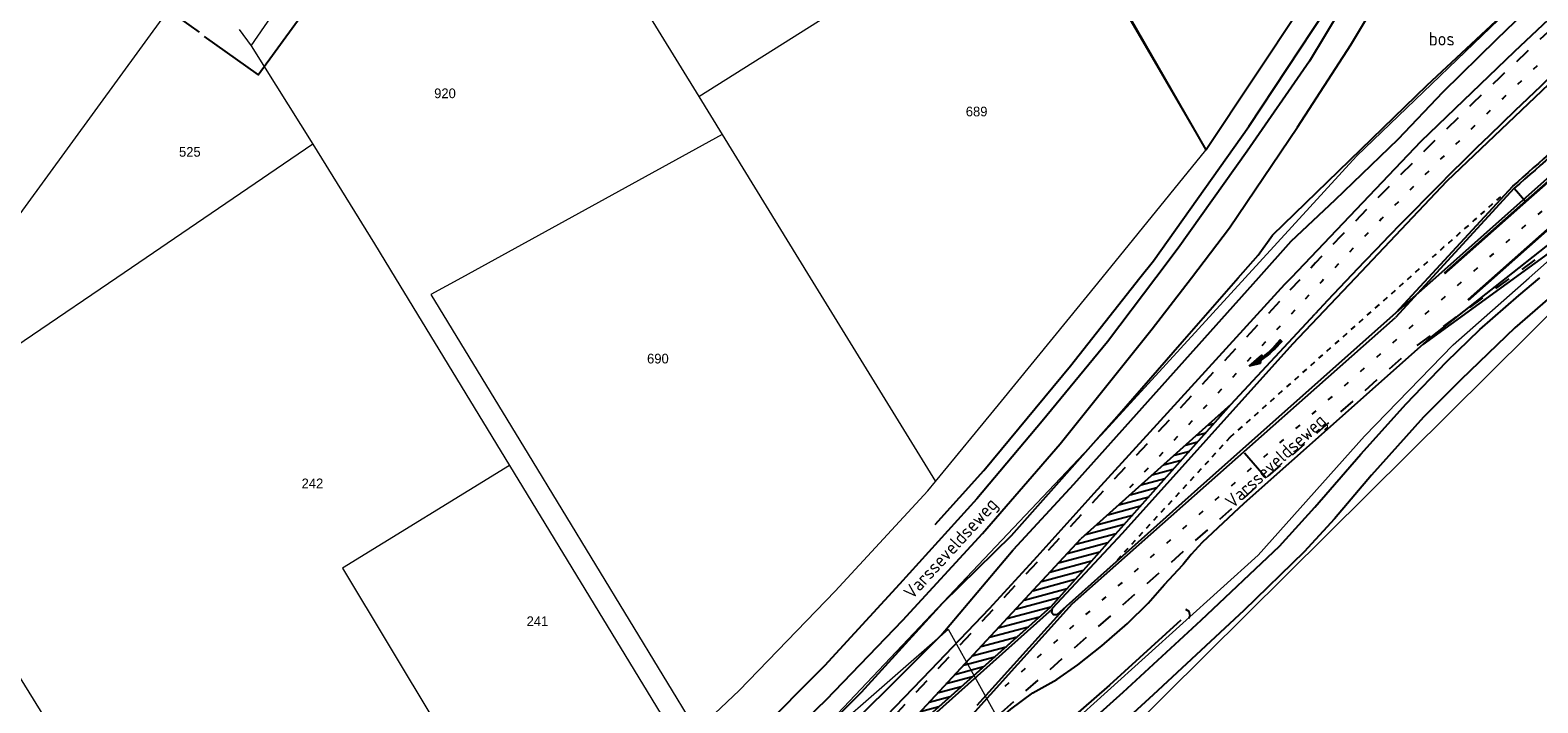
# Model space of a CAD drawing. Header units: metres. Extents: x 226218 to 240385, y 439369 to 449677.
# Tile 133 of 256: x 232591 to 232870, y 443421 to 443546. Entities that reach past the tile are written whole.
import ezdxf
from ezdxf.enums import TextEntityAlignment as Align

# ---------------------------------------------------------------- set-up
doc = ezdxf.new("R2010")
doc.units = ezdxf.units.M
doc.header["$MEASUREMENT"] = 0
doc.linetypes.add('LIJN1-1', pattern=[2, 1, -1])
doc.linetypes.add('LIJN1-3', pattern=[4, 1, -3])
for name, color, linetype in [('CULTUURAANDUIDING', 253, 'Continuous'), ('Goud-markering', 7, 'Continuous'), ('Goud-ontwerp', 2, 'Continuous'), ('Goud-opstellengtesdef', 30, 'Continuous'), ('HEG', 253, 'Continuous'), ('HOUTWAL', 253, 'Continuous'), ('INSTEEKSLOOT', 153, 'Continuous'), ('KANTVERH', 253, 'Continuous'), ('MIDSLTGREPPEL', 253, 'Continuous'), ('RASTER', 253, 'Continuous'), ('STRAATNAAM', 253, 'Continuous')]:
    doc.layers.add(name, color=color, linetype=linetype)
for name, color, linetype, lineweight in [('G01 perceelsgrens', 73, 'Continuous', 0), ('G02 sectiegrens', 73, 'Continuous', 13), ('Z01 perceelnummer', 73, 'Continuous', 13)]:
    doc.layers.add(name, color=color, linetype=linetype, lineweight=lineweight)
doc.styles.get("Standard").update_dxf_attribs({"font": 'iso.shx'})
doc.styles.add('Style-WORKING', font='WORKING.shx')

# ---------------------------------------------------------------- blocks, each defined once
blk = doc.blocks.new('pl75-08')
at = {"const_width": 0.2}
blk.add_lwpolyline([(7.08, -0.6), (4.7, -0.35), (5.11, -0.1, 0.070526), (1.44, 0.27), (0.1, 0.24), (0.1, 0.44), (1.86, 0.44, -0.043128), (5.19, -0.01), (5.71, 0.27)], format="xyb", close=True, dxfattribs=at)
blk.add_lwpolyline([(7.5, -0.75), (4.39, -0.42), (4.85, -0.14, 0.065796), (1.45, 0.17), (0, 0.14), (0, 0.54), (1.86, 0.54, -0.042689), (5.17, 0.1), (5.72, 0.38)], format="xyb", close=True)
for points in [[(6.71, -0.4), (6.65, -0.55), (5.74, 0.21), (4.79, -0.29)], [(5.22, 0.12), (5.22, 0.06), (5.18, 0.1)], [(5.15, -0.03), (5.22, -0.2), (5.08, -0.04), (5.05, -0.21)], [(7.5, -0.75), (7.14, -0.52), (7.02, -0.7)]]:
    blk.add_solid(points)
blk = doc.blocks.new('Kadastrale grenzen Kerkstraat Harreveld')
at = {"layer": 'G01 perceelsgrens', "linetype": 'Continuous', "lineweight": 0}
for p, q in [((232676207, 443596539), (232714869, 443533596)), ((232779358, 443574244), (232808827, 443523637)), ((232616330, 443549367), (232580333, 443500000)), ((232808827, 443523637), (232826407, 443550010)), ((232714869, 443533596), (232738709, 443548624)), ((232631873, 443543000), (232643317, 443524789)), ((232714869, 443533596), (232719187, 443526574)), ((232643317, 443524789), (232606998, 443500000)), ((232719187, 443526574), (232670884, 443500000)), ((232719187, 443526574), (232735513, 443500000)), ((232789589, 443500000), (232808827, 443523637)), ((232658601, 443500000), (232679794, 443465198)), ((232670884, 443500000), (232665191, 443496868)), ((232735513, 443500000), (232758727, 443462214)), ((232779787, 443401300), (232877348, 443498070)), ((232561956, 443469362), (232636088, 443350157)), ((232679794, 443465198), (232711472, 443413177)), ((232720746, 443399658), (232761081, 443434832)), ((232761081, 443434832), (232775213, 443409500))]:
    blk.add_line(p, q, dxfattribs=at)
at = {"layer": 'G01 perceelsgrens', "linetype": 'Continuous', "lineweight": 0, "flags": 128}
for points in [[(232816124, 443500000), (232836759, 443522531), (232869306, 443553884), (232881518, 443572067), (232884270, 443581581), (232885103, 443589987), (232884968, 443599126), (232910610, 443621797), (232920359, 443612338), (232926159, 443610852), (232932035, 443611324), (232960490, 443633946), (232971433, 443642199), (232972018, 443642640)], [(232868765, 443500000), (232874135, 443504735), (232896058, 443521106), (232915242, 443531695)], [(232643317, 443524789), (232654761, 443506305), (232658601, 443500000)], [(232606998, 443500000), (232591352, 443489321), (232561956, 443469362)], [(232720746, 443399658), (232738399, 443416875), (232789459, 443470885), (232816124, 443500000)], [(232758727, 443462214), (232770410, 443476437), (232783607, 443492650), (232789589, 443500000)], [(232775213, 443409500), (232776615, 443410765), (232818515, 443448549), (232838262, 443470632), (232854660, 443487563), (232868765, 443500000)], [(232665191, 443496868), (232683210, 443467278), (232714439, 443415995)], [(232679794, 443465198), (232648824, 443446148), (232683590, 443388231)], [(232714439, 443415995), (232722314, 443423474), (232740144, 443441866), (232757305, 443460483), (232758727, 443462214)]]:
    blk.add_lwpolyline(points, dxfattribs=at)
at = {"layer": 'G02 sectiegrens', "linetype": 'Continuous', "lineweight": 13}
for p, q in [((232631873, 443543000), (232647354, 443565486)), ((232629686, 443546042), (232631873, 443543000))]:
    blk.add_line(p, q, dxfattribs=at)
at = {"layer": 'Z01 perceelnummer', "linetype": 'Continuous', "lineweight": 13, "style": 'Style-WORKING'}
for s, p in [('920', (232667815, 443534188)), ('689', (232766346, 443530819)), ('525', (232620524, 443523337)), ('690', (232707274, 443485007)), ('242', (232643244, 443461864)), ('241', (232684948, 443436309))]:
    blk.add_text(s, height=1800, dxfattribs=at).set_placement(p, align=Align.MIDDLE_CENTER)

msp = doc.modelspace()

# ---------------------------------------------------------------- hatches: boundary and pattern name
at = {"layer": 'Goud-markering', "linetype": 'Continuous'}
h = msp.add_hatch(dxfattribs=at)
h.set_pattern_fill('ANSI31', color=256, scale=10, angle=150)
h.paths.add_polyline_path([(232813.45, 443476.482), (232785.659, 443451.571), (232744.322, 443407.092), (232780.069, 443438.966)])

# ---------------------------------------------------------------- linework, layer by layer
for p, q in [((232865.991, 443516.576), (232843.954, 443492.619)), ((232784.066, 443439.562), (232843.954, 443492.619)), ((232813.45, 443476.482), (232829.113, 443493.335)), ((232813.45, 443476.482), (232780.069, 443438.966)), ((232813.45, 443476.482), (232785.659, 443451.571)), ((232745.079, 443407.906), (232785.659, 443451.571)), ((232744.322, 443407.092), (232780.069, 443438.966)), ((232784.066, 443439.562), (232763.779, 443417.047)), ((232749.158, 443411.404), (232775.009, 443434.454))]:
    msp.add_line(p, q, dxfattribs=at)
at = {"layer": 'Goud-markering', "linetype": 'LIJN1-3'}
for p, q in [((232771.644, 443424.282), (232864.442, 443506.494)), ((232794.766, 443461.077), (232826.769, 443495.514))]:
    msp.add_line(p, q, dxfattribs=at)
at = {"layer": 'Goud-markering', "linetype": 'LIJN1-1', "ltscale": 3}
for p, q in [((232874.669, 443506.829), (232846.889, 443486.669)), ((232742.881, 443409.949), (232824.425, 443497.692)), ((232753.033, 443403.518), (232846.889, 443486.669))]:
    msp.add_line(p, q, dxfattribs=at)
at = {"layer": 'Goud-markering', "linetype": 'LIJN1-3', "const_width": 0.45, "flags": 128}
for points in [[(232903.498, 443545.107), (232899.007, 443541.207, 0.0030598), (232853.023, 443500.767)], [(232907.863, 443540.157), (232903.335, 443536.224, 0.0030598), (232857.412, 443495.838)]]:
    msp.add_lwpolyline(points, format="xyb", dxfattribs=at)
at = {"layer": 'Goud-markering', "linetype": 'LIJN1-3'}
for centre, radius, start, end in [((233513.533, 442857.277), 937.545, 126.727538, 137.097519), ((236180.076, 439763.959), 5000, 130.978893, 131.538781)]:
    msp.add_arc(centre, radius, start, end, dxfattribs=at)
at = {"layer": 'Goud-markering', "linetype": 'LIJN1-1', "ltscale": 3}
msp.add_arc((233513.533, 442857.277), 940.745, 130.360095, 137.097519, dxfattribs=at)
at = {"layer": 'Goud-markering', "linetype": 'Continuous'}
for centre, radius, start, end in [((233513.533, 442857.277), 934.345, 130.624689, 137.097519), ((236180.076, 439763.959), 5006.525, 130.978893, 131.449003)]:
    msp.add_arc(centre, radius, start, end, dxfattribs=at)
at = {"layer": 'Goud-markering', "color": 1, "linetype": 'LIJN1-1'}
msp.add_arc((236180.076, 439763.959), 5007.025, 131.482497, 131.680149, dxfattribs=at)
at = {"layer": 'Goud-ontwerp', "linetype": 'Continuous'}
for p, q in [((232865.64, 443516.933), (232844.068, 443493.481)), ((232874.983, 443506.439), (232849.017, 443487.596)), ((232748.656, 443410.286), (232780.402, 443438.593)), ((232782.819, 443438.925), (232766.41, 443420.714))]:
    msp.add_line(p, q, dxfattribs=at)
at = {"layer": 'Goud-ontwerp', "color": 1, "linetype": 'LIJN1-1'}
for q in [(232850.546, 443503.549), (232792.161, 443447.396)]:
    msp.add_line((232813.352, 443470.433), q, dxfattribs=at)
at = {"layer": 'Goud-ontwerp', "linetype": 'Continuous'}
msp.add_arc((236180.076, 439763.959), 5007.025, 130.978893, 131.448999, dxfattribs=at)
at = {"layer": 'Goud-opstellengtesdef', "linetype": 'Continuous'}
for p, q in [((232865.991, 443516.576), (232867.977, 443514.327)), ((232820.033, 443462.858), (232815.965, 443467.471))]:
    msp.add_line(p, q, dxfattribs=at)
at = {"layer": 'HEG'}
msp.add_line((232616.49, 443549.58), (232622.24, 443545.53), dxfattribs=at)
msp.add_lwpolyline([(232623.17, 443544.7), (232633.19, 443537.59), (232651.43, 443562.71), (232643.6, 443568.39)], dxfattribs=at)
at = {"layer": 'HOUTWAL'}
for points in [[(232796.62, 443500), (232799.11, 443503.15), (232816.81, 443528.05), (232831.02, 443549.52)], [(232758.65, 443454.24), (232767.66, 443464.23), (232783.72, 443483.66), (232796.62, 443500)]]:
    msp.add_lwpolyline(points, dxfattribs=at)
at = {"layer": 'INSTEEKSLOOT'}
msp.add_line((232824.59, 443506.7), (232818.61, 443500), dxfattribs=at)
for points in [[(232821.16, 443507.92), (232849.84, 443535.73), (232868.05, 443552.73), (232871.58, 443555.8)], [(232870.01, 443550.93), (232867.77, 443549.08), (232862.71, 443544.17), (232852.73, 443534.41), (232844.44, 443525.64), (232832.73, 443514.39), (232824.59, 443506.7)], [(232814.84, 443500), (232818.5, 443504.19), (232821.16, 443507.92)], [(232772.82, 443452.23), (232792.38, 443474.3), (232804.45, 443488.12), (232814.84, 443500)], [(232818.61, 443500), (232802.79, 443482.28), (232784.3, 443461.65), (232773.1, 443449.54)], [(232772.82, 443452.23), (232760, 443439.64), (232744.97, 443423.09), (232729.9, 443408.05), (232711.01, 443391.09), (232672.8, 443357.95), (232651.44, 443342.27), (232650.3, 443340.97), (232649.65, 443339.78), (232649.84, 443338.57), (232650.21, 443337.92), (232650.66, 443337.81), (232651.68, 443338.3), (232667.33, 443349.49), (232681.66, 443360.87), (232706.92, 443383.16), (232736.27, 443410.32), (232759.79, 443433.75), (232773.1, 443449.54)]]:
    msp.add_lwpolyline(points, dxfattribs=at)
at = {"layer": 'KANTVERH', "color": 13}
for points in [[(232906.009, 443566.159), (232913.39, 443572.39), (232914.8, 443573.63), (232915.64, 443574.2), (232916.64, 443574.72), (232918.89, 443575.51), (232920.2, 443575.53), (232921.44, 443575.12), (232922.56, 443574.61), (232923.51, 443574.03), (232924.46, 443573.17), (232925.31, 443571.88), (232925.69, 443570.68), (232925.78, 443569.82), (232925.73, 443568.97), (232925.6, 443567.68), (232925.16, 443566.3), (232924.8, 443565.68), (232923.27, 443564.02), (232913.78, 443555.65), (232882.06, 443527.23), (232851.41, 443500)], [(232851.41, 443500), (232844.068, 443493.481)]]:
    msp.add_lwpolyline(points, dxfattribs=at)
at = {"layer": 'KANTVERH'}
for points in [[(232836.58, 443500), (232853.58, 443517.96), (232881.14, 443544.2), (232898.37, 443559.71), (232906.009, 443566.159)], [(232806.15, 443500), (232813.2, 443509.24), (232825.8, 443527.93), (232835.72, 443543.21), (232843.06, 443555.5)], [(232880.72, 443555.84), (232865.98, 443541.89), (232848.66, 443525.23), (232824.65, 443500)], [(232836.76, 443554.7), (232828.05, 443540.13), (232816.47, 443523.44), (232803.71, 443505.47), (232799.58, 443500)], [(232928.826, 443553.225), (232928.48, 443552.93), (232908.81, 443535.38), (232891.52, 443520.58), (232871.81, 443505.8), (232864.48, 443500)], [(232799.58, 443500), (232790.63, 443488.13), (232778.48, 443473.38), (232766.39, 443459.03), (232752.07, 443443.2)], [(232767.43, 443452.59), (232781.8, 443469.19), (232798.89, 443490.5), (232806.15, 443500)], [(232824.65, 443500), (232823.43, 443498.72), (232798.44, 443471.37), (232788.07, 443460), (232777.5, 443448.27)], [(232781.21, 443437.49), (232780.57, 443437.52), (232780.26, 443437.9), (232780.43, 443438.73), (232793.36, 443452.65), (232824.97, 443487.74), (232836.58, 443500)], [(232864.48, 443500), (232850.84, 443489.21), (232833.51, 443473.86), (232815.88, 443458.14), (232808.16, 443450.93), (232806.1, 443448.7), (232804.56, 443446.8)], [(232822.49, 443450.21), (232829.02, 443457.45), (232837.55, 443467.31), (232845.93, 443476.59), (232853.46, 443484.43), (232859.59, 443490.4), (232866.85, 443496.71), (232870.71, 443500)], [(232877.09, 443500), (232873.99, 443497.55), (232866.08, 443490.73), (232856.16, 443481.16), (232849.14, 443474.16), (232839.52, 443463.41), (232832.7, 443455.29), (232827.04, 443449.21)], [(232844.068, 443493.481), (232841.78, 443491.45), (232809.03, 443462.35), (232785.84, 443441.62), (232781.21, 443437.49)], [(232679.1, 443367.38), (232693.4, 443379.38), (232708.03, 443392.63), (232720.95, 443404.86), (232738.45, 443421.76), (232752.64, 443436.48), (232767.43, 443452.59)], [(232671.19, 443320.9), (232688.39, 443333.84), (232704.42, 443346.38), (232720.12, 443359.12), (232733.45, 443370.01), (232747.6, 443382.17), (232762.73, 443395.61), (232777.27, 443408.59), (232793.48, 443423.15), (232807.93, 443436.49), (232822.49, 443450.21)], [(232827.04, 443449.21), (232815.84, 443438.28), (232799.07, 443422.69), (232784.92, 443409.7), (232779.82, 443405.33)], [(232777.5, 443448.27), (232768.68, 443438.59), (232757.82, 443427.27), (232744.69, 443413.62), (232731.9, 443400.22), (232719.47, 443387.65), (232706.78, 443375.53), (232694.36, 443364.28), (232682.11, 443353.78), (232677.49, 443349.8)], [(232677.56, 443340.3), (232690.34, 443350.17), (232706.66, 443363.23), (232723.31, 443377), (232741.1, 443392.47), (232760.29, 443409.1), (232772.67, 443420.01), (232776.78, 443423.05), (232781.21, 443425.54), (232785.12, 443428.24), (232789.52, 443431.78), (232794.33, 443435.92), (232798.11, 443439.68), (232801.17, 443443.12), (232804.56, 443446.8)], [(232752.07, 443443.2), (232738.18, 443428.06), (232725.57, 443415.35), (232710.9, 443401.45), (232699.27, 443390.65), (232690.58, 443383.12), (232679.11, 443373.18)]]:
    msp.add_lwpolyline(points, dxfattribs=at)
at = {"layer": 'MIDSLTGREPPEL'}
for points in [[(232805.03, 443438.55), (232805.65, 443438.2), (232805.84, 443437.31), (232805.64, 443436.85)], [(232804.19, 443436.48), (232791, 443424.47), (232772.1, 443408.02), (232759.45, 443396.65)]]:
    msp.add_lwpolyline(points, dxfattribs=at)
at = {"layer": 'RASTER'}
msp.add_lwpolyline([(232826.58, 443550.27), (232808.87, 443523.7), (232780.81, 443572.55)], dxfattribs=at)

# ---------------------------------------------------------------- block references
at = {"layer": 'Goud-markering', "linetype": 'Continuous', "rotation": 227.0975193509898}
msp.add_blockref('pl75-08', (232822.49, 443488.559), dxfattribs=at)
at = {"layer": 'Goud-ontwerp', "linetype": 'Continuous', "xscale": 0.001, "yscale": 0.001}
msp.add_blockref('Kadastrale grenzen Kerkstraat Harreveld', (0, 0), dxfattribs=at)

# ---------------------------------------------------------------- texts
at = {"layer": 'CULTUURAANDUIDING'}
msp.add_text('bos', height=2.5, dxfattribs=at).set_placement((232850.14, 443543.05))
at = {"layer": 'STRAATNAAM'}
for rotation, p in [(42.4435, (232813.8, 443457.08)), (47.6376, (232754.4, 443440.22))]:
    msp.add_text('Varsseveldseweg', height=2.5, rotation=rotation, dxfattribs=at).set_placement(p)

doc.saveas('drawing.dxf')
